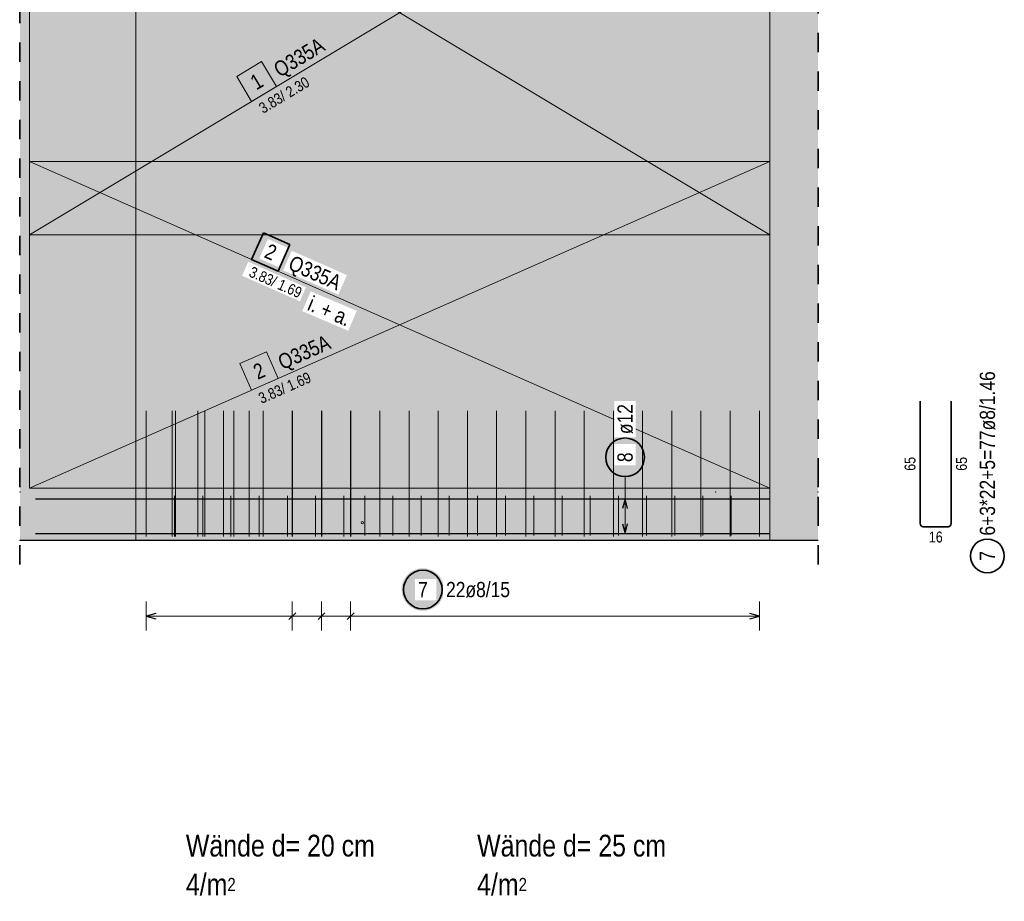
# Model space of a CAD drawing. Header units: millimetres. Extents: x -9.8 to 33.5, y 0 to 31.
# Tile 16 of 26: x 10.8 to 15.9, y 10.5 to 15.1. Entities that reach past the tile are written whole.
import ezdxf

# ---------------------------------------------------------------- set-up
doc = ezdxf.new("R2010")
doc.units = ezdxf.units.MM
doc.linetypes.add('HIDDEN', pattern=[0.375, 0.25, -0.125])
doc.layers.add('nplo', color=7, linetype='Continuous', lineweight=20)
doc.styles.add('Arial Narrow', font='ARIALN.TTF')
doc.linetypes.add('STRAKON_Linetype_13', pattern='A,15,[130,ltypeshp.shx,S=1.875,R=-30,X=0,Y=0],-1.875,[130,ltypeshp.shx,S=1.875,R=-30,X=0,Y=0]', length=16.875)

msp = doc.modelspace()

# ---------------------------------------------------------------- hatches: boundary and pattern name
at = {"lineweight": 13, "true_color": 0xd7ffd7}
for points in [[(10.8439, 12.6421), (14.4439, 12.6421), (14.4439, 16.4921), (10.8439, 16.4921)], [(14.9739, 12.6421), (14.9739, 16.2921), (14.4439, 16.2921), (14.4439, 12.6421)], [(10.8439, 12.3921), (14.4439, 12.3921), (14.4439, 12.6421), (10.8439, 12.6421)], [(14.4439, 12.3921), (14.9739, 12.3921), (14.9739, 12.6421), (14.4439, 12.6421)]]:
    msp.add_hatch(color=254, dxfattribs=at).paths.add_polyline_path(points)
at = {"lineweight": 25, "true_color": 0xffffff}
for points in [[(12.2407, 13.9218), (12.1035, 13.9823), (12.0429, 13.8451), (12.1801, 13.7845)], [(14.085, 12.8212), (14.0849, 12.825), (14.0847, 12.8289), (14.0844, 12.8327), (14.0839, 12.8365), (14.0833, 12.8403), (14.0826, 12.8441), (14.0817, 12.8478), (14.0807, 12.8515), (14.0796, 12.8552), (14.0784, 12.8588), (14.077, 12.8624), (14.0755, 12.8659), (14.0739, 12.8694), (14.0721, 12.8728), (14.0703, 12.8762), (14.0683, 12.8795), (14.0662, 12.8827), (14.064, 12.8859), (14.0617, 12.8889), (14.0593, 12.8919), (14.0567, 12.8948), (14.0541, 12.8976), (14.0514, 12.9003), (14.0486, 12.9029), (14.0457, 12.9055), (14.0427, 12.9079), (14.0397, 12.9102), (14.0365, 12.9124), (14.0333, 12.9145), (14.03, 12.9165), (14.0266, 12.9183), (14.0232, 12.9201), (14.0197, 12.9217), (14.0162, 12.9232), (14.0126, 12.9246), (14.009, 12.9258), (14.0053, 12.9269), (14.0016, 12.9279), (13.9979, 12.9288), (13.9941, 12.9295), (13.9903, 12.9301), (13.9865, 12.9306), (13.9827, 12.9309), (13.9788, 12.9311), (13.975, 12.9312), (13.9712, 12.9311), (13.9673, 12.9309), (13.9635, 12.9306), (13.9597, 12.9301), (13.9559, 12.9295), (13.9521, 12.9288), (13.9484, 12.9279), (13.9447, 12.9269), (13.941, 12.9258), (13.9374, 12.9246), (13.9338, 12.9232), (13.9303, 12.9217), (13.9268, 12.9201), (13.9234, 12.9183), (13.92, 12.9165), (13.9167, 12.9145), (13.9135, 12.9124), (13.9103, 12.9102), (13.9073, 12.9079), (13.9043, 12.9055), (13.9014, 12.9029), (13.8986, 12.9003), (13.8959, 12.8976), (13.8933, 12.8948), (13.8907, 12.8919), (13.8883, 12.8889), (13.886, 12.8859), (13.8838, 12.8827), (13.8817, 12.8795), (13.8797, 12.8762), (13.8779, 12.8728), (13.8761, 12.8694), (13.8745, 12.8659), (13.873, 12.8624), (13.8716, 12.8588), (13.8704, 12.8552), (13.8693, 12.8515), (13.8683, 12.8478), (13.8674, 12.8441), (13.8667, 12.8403), (13.8661, 12.8365), (13.8656, 12.8327), (13.8653, 12.8289), (13.8651, 12.825), (13.865, 12.8212), (13.8651, 12.8174), (13.8653, 12.8135), (13.8656, 12.8097), (13.8661, 12.8059), (13.8667, 12.8021), (13.8674, 12.7983), (13.8683, 12.7946), (13.8693, 12.7909), (13.8704, 12.7872), (13.8716, 12.7836), (13.873, 12.78), (13.8745, 12.7765), (13.8761, 12.773), (13.8779, 12.7696), (13.8797, 12.7662), (13.8817, 12.7629), (13.8838, 12.7597), (13.886, 12.7565), (13.8883, 12.7535), (13.8907, 12.7505), (13.8933, 12.7476), (13.8959, 12.7448), (13.8986, 12.7421), (13.9014, 12.7395), (13.9043, 12.7369), (13.9073, 12.7345), (13.9103, 12.7322), (13.9135, 12.73), (13.9167, 12.7279), (13.92, 12.7259), (13.9234, 12.7241), (13.9268, 12.7223), (13.9303, 12.7207), (13.9338, 12.7192), (13.9374, 12.7178), (13.941, 12.7166), (13.9447, 12.7155), (13.9484, 12.7145), (13.9521, 12.7136), (13.9559, 12.7129), (13.9597, 12.7123), (13.9635, 12.7118), (13.9673, 12.7115), (13.9712, 12.7113), (13.975, 12.7112), (13.9788, 12.7113), (13.9827, 12.7115), (13.9865, 12.7118), (13.9903, 12.7123), (13.9941, 12.7129), (13.9979, 12.7136), (14.0016, 12.7145), (14.0053, 12.7155), (14.009, 12.7166), (14.0126, 12.7178), (14.0162, 12.7192), (14.0197, 12.7207), (14.0232, 12.7223), (14.0266, 12.7241), (14.03, 12.7259), (14.0333, 12.7279), (14.0365, 12.73), (14.0397, 12.7322), (14.0427, 12.7345), (14.0457, 12.7369), (14.0486, 12.7395), (14.0514, 12.7421), (14.0541, 12.7448), (14.0567, 12.7476), (14.0593, 12.7505), (14.0617, 12.7535), (14.064, 12.7565), (14.0662, 12.7597), (14.0683, 12.7629), (14.0703, 12.7662), (14.0721, 12.7696), (14.0739, 12.773), (14.0755, 12.7765), (14.077, 12.78), (14.0784, 12.7836), (14.0796, 12.7872), (14.0807, 12.7909), (14.0817, 12.7946), (14.0826, 12.7983), (14.0833, 12.8021), (14.0839, 12.8059), (14.0844, 12.8097), (14.0847, 12.8135)], [(13.0388, 12.1374), (13.0387, 12.1412), (13.0385, 12.145), (13.0382, 12.1489), (13.0377, 12.1527), (13.0371, 12.1565), (13.0364, 12.1602), (13.0355, 12.164), (13.0345, 12.1677), (13.0334, 12.1714), (13.0321, 12.175), (13.0308, 12.1786), (13.0293, 12.1821), (13.0276, 12.1856), (13.0259, 12.189), (13.024, 12.1924), (13.022, 12.1957), (13.02, 12.1989), (13.0178, 12.202), (13.0154, 12.2051), (13.013, 12.2081), (13.0105, 12.211), (13.0079, 12.2138), (13.0052, 12.2165), (13.0024, 12.2191), (12.9995, 12.2216), (12.9965, 12.224), (12.9934, 12.2264), (12.9903, 12.2286), (12.9871, 12.2307), (12.9838, 12.2326), (12.9804, 12.2345), (12.977, 12.2362), (12.9735, 12.2379), (12.97, 12.2394), (12.9664, 12.2407), (12.9628, 12.242), (12.9591, 12.2431), (12.9554, 12.2441), (12.9516, 12.245), (12.9479, 12.2457), (12.9441, 12.2463), (12.9403, 12.2468), (12.9364, 12.2471), (12.9326, 12.2473), (12.9288, 12.2474), (12.9249, 12.2473), (12.9211, 12.2471), (12.9173, 12.2468), (12.9135, 12.2463), (12.9097, 12.2457), (12.9059, 12.245), (12.9022, 12.2441), (12.8984, 12.2431), (12.8948, 12.242), (12.8911, 12.2407), (12.8876, 12.2394), (12.884, 12.2379), (12.8805, 12.2362), (12.8771, 12.2345), (12.8738, 12.2326), (12.8705, 12.2307), (12.8673, 12.2286), (12.8641, 12.2264), (12.861, 12.224), (12.8581, 12.2216), (12.8552, 12.2191), (12.8523, 12.2165), (12.8496, 12.2138), (12.847, 12.211), (12.8445, 12.2081), (12.8421, 12.2051), (12.8398, 12.202), (12.8376, 12.1989), (12.8355, 12.1957), (12.8335, 12.1924), (12.8316, 12.189), (12.8299, 12.1856), (12.8283, 12.1821), (12.8268, 12.1786), (12.8254, 12.175), (12.8241, 12.1714), (12.823, 12.1677), (12.822, 12.164), (12.8212, 12.1602), (12.8204, 12.1565), (12.8198, 12.1527), (12.8194, 12.1489), (12.819, 12.145), (12.8188, 12.1412), (12.8188, 12.1374), (12.8188, 12.1335), (12.819, 12.1297), (12.8194, 12.1259), (12.8198, 12.1221), (12.8204, 12.1183), (12.8212, 12.1145), (12.822, 12.1108), (12.823, 12.107), (12.8241, 12.1034), (12.8254, 12.0997), (12.8268, 12.0962), (12.8283, 12.0926), (12.8299, 12.0891), (12.8316, 12.0857), (12.8335, 12.0824), (12.8355, 12.0791), (12.8376, 12.0759), (12.8398, 12.0727), (12.8421, 12.0696), (12.8445, 12.0667), (12.847, 12.0638), (12.8496, 12.061), (12.8523, 12.0582), (12.8552, 12.0556), (12.8581, 12.0531), (12.861, 12.0507), (12.8641, 12.0484), (12.8673, 12.0462), (12.8705, 12.0441), (12.8738, 12.0421), (12.8771, 12.0402), (12.8805, 12.0385), (12.884, 12.0369), (12.8876, 12.0354), (12.8911, 12.034), (12.8948, 12.0328), (12.8984, 12.0316), (12.9022, 12.0306), (12.9059, 12.0298), (12.9097, 12.029), (12.9135, 12.0284), (12.9173, 12.028), (12.9211, 12.0276), (12.9249, 12.0274), (12.9288, 12.0274), (12.9326, 12.0274), (12.9364, 12.0276), (12.9403, 12.028), (12.9441, 12.0284), (12.9479, 12.029), (12.9516, 12.0298), (12.9554, 12.0306), (12.9591, 12.0316), (12.9628, 12.0328), (12.9664, 12.034), (12.97, 12.0354), (12.9735, 12.0369), (12.977, 12.0385), (12.9804, 12.0402), (12.9838, 12.0421), (12.9871, 12.0441), (12.9903, 12.0462), (12.9934, 12.0484), (12.9965, 12.0507), (12.9995, 12.0531), (13.0024, 12.0556), (13.0052, 12.0582), (13.0079, 12.061), (13.0105, 12.0638), (13.013, 12.0667), (13.0154, 12.0696), (13.0178, 12.0727), (13.02, 12.0759), (13.022, 12.0791), (13.024, 12.0824), (13.0259, 12.0857), (13.0276, 12.0891), (13.0293, 12.0926), (13.0308, 12.0962), (13.0321, 12.0997), (13.0334, 12.1034), (13.0345, 12.107), (13.0355, 12.1108), (13.0364, 12.1145), (13.0371, 12.1183), (13.0377, 12.1221), (13.0382, 12.1259), (13.0385, 12.1297)]]:
    msp.add_hatch(color=7, dxfattribs=at).paths.add_polyline_path(points)

# ---------------------------------------------------------------- linework, layer by layer
at = {"color": 2, "linetype": 'HIDDEN', "lineweight": 35, "ltscale": 0.25}
for p, q in [((10.8439, 12.2671), (10.8439, 19.2037)), ((14.9739, 12.5171), (14.9739, 16.6171)), ((14.9739, 12.2671), (14.9739, 12.7671))]:
    msp.add_line(p, q, dxfattribs=at)
at = {"color": 6, "linetype": 'STRAKON_Linetype_13', "lineweight": 13, "ltscale": 0.01}
for p, q in [((11.4439, 19.0787), (11.4439, 12.3921)), ((14.7239, 16.2921), (14.7239, 12.3921))]:
    msp.add_line(p, q, dxfattribs=at)
at = {"color": 7, "linetype": 'Continuous', "lineweight": 18}
for p, q in [((10.8939, 16.2721), (10.8939, 13.9721)), ((10.8939, 16.2721), (14.7239, 13.9721)), ((14.7239, 13.9721), (14.7239, 16.2721)), ((10.8939, 14.3521), (10.8939, 12.6621)), ((14.7239, 14.3521), (10.8939, 14.3521)), ((10.8939, 14.3521), (10.8939, 14.3521)), ((14.7239, 12.6621), (10.8939, 14.3521)), ((14.7239, 12.6621), (14.7239, 14.3521)), ((10.8939, 13.9721), (14.7239, 13.9721)), ((10.8939, 12.6621), (14.7239, 12.6621))]:
    msp.add_line(p, q, dxfattribs=at)
at = {"color": 9, "linetype": 'Continuous', "lineweight": 0}
for p, q in [((10.8939, 16.2721), (10.8939, 13.9721)), ((10.8939, 13.9721), (14.7239, 16.2721)), ((14.7239, 13.9721), (14.7239, 16.2721)), ((12.0943, 14.8679), (11.9657, 14.7907)), ((12.1715, 14.7393), (12.0943, 14.8679)), ((11.9657, 14.7907), (12.0429, 14.6621)), ((12.0429, 14.6621), (12.1715, 14.7393)), ((14.7239, 14.3521), (10.8939, 14.3521)), ((10.8939, 14.3521), (10.8939, 12.6621)), ((14.7239, 12.6621), (14.7239, 14.3521)), ((10.8939, 13.9721), (14.7239, 13.9721)), ((12.1196, 13.3669), (11.9823, 13.3063)), ((12.1801, 13.2296), (12.1196, 13.3669)), ((11.9823, 13.3063), (12.0429, 13.1691)), ((12.0429, 13.1691), (12.1801, 13.2296)), ((10.8939, 12.6621), (14.7239, 12.6621)), ((10.8939, 12.6621), (10.8939, 12.6621))]:
    msp.add_line(p, q, dxfattribs=at)
at = {"color": 2, "linetype": 'Continuous', "lineweight": 35}
for p, q in [((12.1035, 13.9823), (12.0429, 13.8451)), ((12.2407, 13.9218), (12.1035, 13.9823)), ((12.1801, 13.7845), (12.2407, 13.9218)), ((12.0429, 13.8451), (12.1801, 13.7845)), ((15.5024, 13.1121), (15.5024, 12.4781)), ((15.6624, 12.4781), (15.6624, 13.1121)), ((15.5184, 12.4621), (15.6464, 12.4621))]:
    msp.add_line(p, q, dxfattribs=at)
at = {"color": 3, "linetype": 'Continuous', "lineweight": 25}
for p, q in [((12.2531, 13.0621), (12.2531, 12.4121)), ((12.4042, 13.0621), (12.4042, 12.4121)), ((12.5552, 13.0621), (12.5552, 12.4121)), ((10.9239, 12.6071), (14.7239, 12.6071)), ((13.975, 12.6071), (13.9616, 12.5571)), ((13.9884, 12.5571), (13.975, 12.6071)), ((13.9616, 12.4771), (13.975, 12.4271)), ((13.975, 12.4271), (13.9884, 12.4771)), ((10.8439, 12.3921), (14.4439, 12.3921)), ((10.9239, 12.4271), (14.7239, 12.4271)), ((14.4439, 12.3921), (14.9739, 12.3921)), ((11.5479, 12.0134), (11.4979, 12)), ((11.4979, 12), (11.5479, 11.9866)), ((12.2355, 11.9823), (12.2708, 12.0177)), ((12.3865, 11.9823), (12.4219, 12.0177)), ((12.5376, 11.9823), (12.5729, 12.0177)), ((14.6699, 12), (14.6199, 12.0134)), ((14.6199, 11.9866), (14.6699, 12))]:
    msp.add_line(p, q, dxfattribs=at)
at = {"color": 5, "linetype": 'Continuous', "lineweight": 18}
for p, q in [((13.975, 12.7212), (13.975, 12.6071)), ((14.05, 12.6071), (13.9, 12.6071)), ((13.975, 12.4271), (13.975, 12.6071)), ((13.9, 12.4271), (14.05, 12.4271)), ((11.4979, 12.075), (11.4979, 11.925)), ((12.2531, 11.925), (12.2531, 12.075)), ((12.4042, 11.925), (12.4042, 12.075)), ((12.5552, 11.925), (12.5552, 12.075)), ((14.6699, 11.925), (14.6699, 12.075)), ((14.6699, 12), (11.4979, 12))]:
    msp.add_line(p, q, dxfattribs=at)
at = {"color": 2, "linetype": 'Continuous', "lineweight": 35}
for centre, radius in [((13.975, 12.8212), 0.1), ((15.8499, 12.3111), 0.0875), ((12.9288, 12.1374), 0.1)]:
    msp.add_circle(centre, radius, dxfattribs=at)
at = {"color": 9, "linetype": 'Continuous', "lineweight": 0}
for centre in [(10.8439, 12.6421), (14.4439, 12.6421), (14.7239, 12.6421), (14.9739, 12.6421), (10.8439, 12.3921)]:
    msp.add_circle(centre, 0.00111, dxfattribs=at)
at = {"color": 2, "linetype": 'Continuous', "lineweight": 35}
for centre, start, end in [((15.5184, 12.4781), 180, 270), ((15.6464, 12.4781), 270, 0)]:
    msp.add_arc(centre, 0.016, start, end, dxfattribs=at)
at = {"layer": 'nplo', "color": 9, "linetype": 'Continuous', "lineweight": 0}
for p, q in [((11.4979, 12.4121), (11.4979, 13.0621)), ((11.4979, 12.4121), (11.4979, 13.0621)), ((11.6309, 12.4121), (11.6309, 13.0621)), ((11.649, 12.4121), (11.649, 13.0621)), ((11.7639, 12.4121), (11.7639, 13.0621)), ((11.8, 12.4121), (11.8, 13.0621)), ((11.8969, 12.4121), (11.8969, 13.0621)), ((11.951, 12.4121), (11.951, 13.0621)), ((12.0299, 12.4121), (12.0299, 13.0621)), ((12.1021, 12.4121), (12.1021, 13.0621)), ((12.2531, 12.4121), (12.2531, 13.0621)), ((12.4042, 12.4121), (12.4042, 13.0621)), ((12.5552, 12.4121), (12.5552, 13.0621)), ((12.7063, 12.4121), (12.7063, 13.0621)), ((12.8573, 12.4121), (12.8573, 13.0621)), ((13.0084, 12.4121), (13.0084, 13.0621)), ((13.1594, 12.4121), (13.1594, 13.0621)), ((13.3105, 12.4121), (13.3105, 13.0621)), ((13.4615, 12.4121), (13.4615, 13.0621)), ((13.6126, 12.4121), (13.6126, 13.0621)), ((13.7636, 12.4121), (13.7636, 13.0621)), ((14.0657, 12.4121), (14.0657, 13.0621)), ((14.2168, 12.4121), (14.2168, 13.0621)), ((14.3678, 12.4121), (14.3678, 13.0621)), ((14.5189, 12.4121), (14.5189, 13.0621)), ((14.6699, 12.4121), (14.6699, 13.0621)), ((11.4979, 12.4121), (11.4979, 12.6221)), ((11.6439, 12.4121), (11.6439, 12.6221)), ((11.7899, 12.4121), (11.7899, 12.6221)), ((11.9359, 12.4121), (11.9359, 12.6221)), ((12.0819, 12.4121), (12.0819, 12.6221)), ((12.2279, 12.4121), (12.2279, 12.6221)), ((12.3739, 12.4121), (12.3739, 12.6221)), ((12.5199, 12.4121), (12.5199, 12.6221)), ((12.6279, 12.4161), (12.6279, 12.6221)), ((12.7738, 12.4161), (12.7738, 12.6221)), ((12.9196, 12.4161), (12.9196, 12.6221)), ((13.0655, 12.4161), (13.0655, 12.6221)), ((13.2113, 12.4161), (13.2113, 12.6221)), ((13.3572, 12.4161), (13.3572, 12.6221)), ((13.5031, 12.4161), (13.5031, 12.6221)), ((13.6489, 12.4161), (13.6489, 12.6221)), ((13.7948, 12.4161), (13.7948, 12.6221)), ((13.9406, 12.4161), (13.9406, 12.6221)), ((14.0865, 12.4161), (14.0865, 12.6221)), ((14.2323, 12.4161), (14.2323, 12.6221)), ((14.3782, 12.4161), (14.3782, 12.6221)), ((14.524, 12.4161), (14.524, 12.6221)), ((14.6699, 12.4161), (14.6699, 12.6221))]:
    msp.add_line(p, q, dxfattribs=at)
msp.add_circle((12.6149, 12.4834), 0.006, dxfattribs=at)
msp.add_circle((12.6149, 12.4834), 0.006, dxfattribs=at)

# ---------------------------------------------------------------- texts
at = {"color": 4, "lineweight": 50, "style": 'Arial Narrow'}
for s, p in [('Wände d= 20 cm', (11.7026, 10.7565)), ('Wände d= 25 cm', (13.2096, 10.7565))]:
    msp.add_text(s, height=0.1125, dxfattribs=at).set_placement(p)
at = {"color": 9, "lineweight": 0, "attachment_point": 1, "line_spacing_factor": 0.9, "style": 'Arial Narrow'}
for s, insert, char_height, rotation in [('Q335A', (12.1477, 14.8519), 0.07875, 30.9857), ('1', (12.0271, 14.786), 0.0788, 30.9857), (' 3.83/ 2.30', (12.0583, 14.6364), 0.05625, 30.9857), ('2', (12.0427, 13.294), 0.0788, 23.8097), (' 3.83/ 1.69', (12.055, 13.1416), 0.05625, 23.8097)]:
    msp.add_mtext(s, dxfattribs=dict(at, insert=insert, char_height=char_height, rotation=rotation))
at = {"color": 2, "lineweight": 35, "attachment_point": 1, "rotation": 90, "line_spacing_factor": 0.9, "style": 'Arial Narrow'}
for s, insert, char_height in [('6+3*22+5=77ø8/1.46', (15.8105, 12.4161), 0.07875), ('7', (15.8105, 12.2863), 0.0788)]:
    msp.add_mtext(s, dxfattribs=dict(at, insert=insert, char_height=char_height))
at = {"color": 3, "lineweight": 25, "char_height": 0.05625, "attachment_point": 1, "rotation": 90, "line_spacing_factor": 0.9, "style": 'Arial Narrow'}
for insert in [(15.4212, 12.7516), (15.6874, 12.7516)]:
    msp.add_mtext('65', dxfattribs=dict(at, insert=insert))
at = {"color": 3, "lineweight": 25, "insert": (15.547, 12.4371), "char_height": 0.05625, "attachment_point": 1, "line_spacing_factor": 0.9, "style": 'Arial Narrow'}
msp.add_mtext('16', dxfattribs=at)
at = {"color": 4, "lineweight": 50, "char_height": 0.1125, "attachment_point": 7, "line_spacing_factor": 0.9, "style": 'Arial Narrow'}
for insert in [(11.7026, 10.554), (13.2096, 10.554)]:
    msp.add_mtext('4/m{\\A1;\\H.6x;\\S2;}', dxfattribs=dict(at, insert=insert))

# ---------------------------------------------------------------- next in the draw order: texts
at = {"color": 2, "lineweight": 35, "attachment_point": 1, "rotation": 336.1902, "line_spacing_factor": 0.9, "style": 'Arial Narrow', "bg_fill": 3, "box_fill_scale": 1.2, "bg_fill_color": 256, "bg_fill_true_color": 13158600, "bg_fill_transparency": 0}
for s, insert, char_height in [('2', (12.135, 13.9295), 0.0788), ('Q335A', (12.2583, 13.8689), 0.07875)]:
    msp.add_mtext(s, dxfattribs=dict(at, insert=insert, char_height=char_height))
at = {"color": 2, "lineweight": 35, "attachment_point": 1, "line_spacing_factor": 0.9, "style": 'Arial Narrow', "bg_fill": 3, "box_fill_scale": 1.2, "bg_fill_color": 256, "bg_fill_true_color": 13158600, "bg_fill_transparency": 0}
for s, insert, char_height in [('7', (12.904, 12.1767), 0.0788), ('22ø8/15', (13.0488, 12.1767), 0.07875)]:
    msp.add_mtext(s, dxfattribs=dict(at, insert=insert, char_height=char_height))

# ---------------------------------------------------------------- next in the draw order: texts
at = {"color": 2, "lineweight": 35, "insert": (12.0308, 13.8176), "char_height": 0.05625, "attachment_point": 1, "rotation": 336.1902, "line_spacing_factor": 0.9, "style": 'Arial Narrow', "bg_fill": 3, "box_fill_scale": 1.2, "bg_fill_color": 256, "bg_fill_true_color": 13158600, "bg_fill_transparency": 0}
msp.add_mtext(' 3.83/ 1.69', dxfattribs=at)

# ---------------------------------------------------------------- next in the draw order: texts
at = {"color": 3, "lineweight": 25, "insert": (12.3572, 13.6591), "char_height": 0.08, "attachment_point": 1, "rotation": 336.9927, "line_spacing_factor": 0.9, "style": 'Arial Narrow', "bg_fill": 3, "box_fill_scale": 1.2, "bg_fill_color": 256, "bg_fill_true_color": 13158600, "bg_fill_transparency": 0}
msp.add_mtext('i. + a.', dxfattribs=at)

# ---------------------------------------------------------------- next in the draw order: linework, layer by layer
at = {"color": 9, "linetype": 'Continuous', "lineweight": 0}
msp.add_line((14.7239, 14.3521), (10.8939, 12.6621), dxfattribs=at)

# ---------------------------------------------------------------- next in the draw order: texts
at = {"color": 9, "lineweight": 0, "insert": (12.1705, 13.3443), "char_height": 0.07875, "attachment_point": 1, "rotation": 23.8097, "line_spacing_factor": 0.9, "style": 'Arial Narrow'}
msp.add_mtext('Q335A', dxfattribs=at)

# ---------------------------------------------------------------- next in the draw order: texts
at = {"color": 2, "lineweight": 35, "attachment_point": 1, "rotation": 90, "line_spacing_factor": 0.9, "style": 'Arial Narrow', "bg_fill": 3, "box_fill_scale": 1.2, "bg_fill_color": 256, "bg_fill_true_color": 13158600, "bg_fill_transparency": 0}
for s, insert, char_height in [('ø12', (13.9356, 12.9412), 0.07875), ('8', (13.9356, 12.7964), 0.0788)]:
    msp.add_mtext(s, dxfattribs=dict(at, insert=insert, char_height=char_height))

# ---------------------------------------------------------------- next in the draw order: linework, layer by layer
at = {"layer": 'nplo', "color": 9, "linetype": 'Continuous', "lineweight": 0}
msp.add_line((13.9147, 12.4121), (13.9147, 13.0621), dxfattribs=at)

doc.saveas('drawing.dxf')
